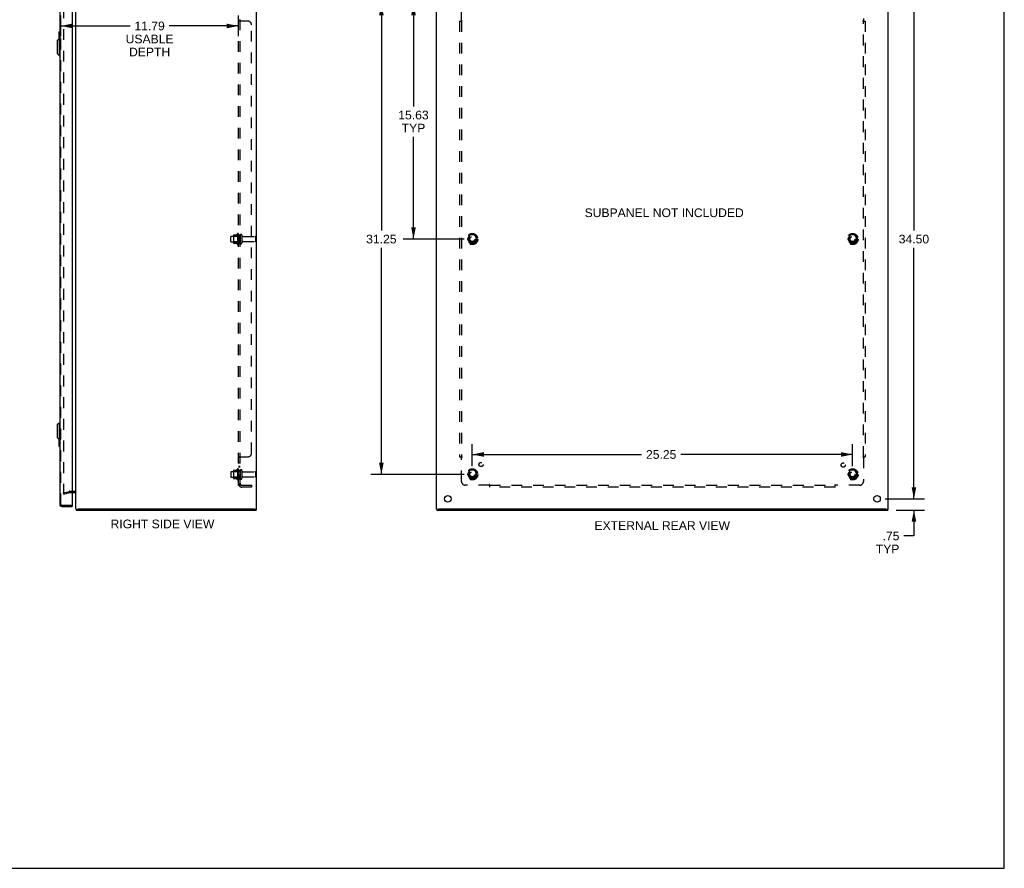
# Model space of a CAD drawing. Header units: inches. Extents: x 0 to 131, y 0 to 85.
# Tile 4 of 5: x 65 to 131, y 0 to 56. Entities that reach past the tile are written whole.
import ezdxf

# ---------------------------------------------------------------- set-up
doc = ezdxf.new("R2010")
doc.units = ezdxf.units.IN
doc.header["$LTSCALE"] = 7.192308
doc.header["$MEASUREMENT"] = 0
doc.linetypes.add('HIDDEN', pattern=[0.2, 0.1, -0.1])
doc.layers.get('0').update_dxf_attribs({"linetype": 'CONTINUOUS'})
for name, color, linetype in [('DEFAULT_2', 8, 'HIDDEN'), ('DIMENSIONS', 7, 'CONTINUOUS'), ('DOOR_ASSEMBLY', 7, 'CONTINUOUS'), ('SUBPANEL', 7, 'CONTINUOUS')]:
    doc.layers.add(name, color=color, linetype=linetype)
doc.styles.get("Standard").update_dxf_attribs({"font": 'arial.ttf'})
doc.dimstyles.new('DIMSTYLE_1', dxfattribs={"dimtxt": 0.576923, "dimasz": 0.769231, "dimexe": 0.09, "dimexo": 0.07, "dimgap": 0.0375, "dimtad": 0, "dimtih": 1, "dimtoh": 1, "dimzin": 4, "dimdsep": 46, "dimtxsty": 'Standard', "dimblk": '_FILLED', "dimblk1": '_FILLED', "dimblk2": '_FILLED', "dimcen": 0.09, "dimadec": 3, "dimazin": 1, "dimtfac": 1, "dimtdec": 3, "dimtofl": 0, "dimtmove": 0, "dimatfit": 3, "dimldrblk": '_FILLED', "dimfxl": 0, "dimtolj": 1, "dimtzin": 4, "dimarcsym": 0})

# ---------------------------------------------------------------- blocks, each defined once
blk = doc.blocks.new('_FILLED')
at = {"color": 0, "linetype": 'ByBlock'}
blk.add_solid([(0, 0), (-1, 0.2), (-1, -0.2)], dxfattribs=at)
blk = doc.blocks.new('*D6')
at = {"layer": 'DIMENSIONS', "color": 2, "linetype": 'Continuous'}
for p, q in [((68.115, 55.246), (68.115, 56.626)), ((79.908, 55.246), (79.908, 56.626)), ((68.115, 55.933), (72.715, 55.933)), ((79.908, 55.933), (75.308, 55.933))]:
    blk.add_line(p, q, dxfattribs=at)
at = {"layer": 'DIMENSIONS', "color": 2, "linetype": 'Continuous', "xscale": 0.7692307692, "yscale": 0.7692307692, "zscale": 0.7692307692, "rotation": 180}
blk.add_blockref('_FILLED', (68.115, 55.933), dxfattribs=at)
at = {"layer": 'DIMENSIONS', "color": 2, "linetype": 'Continuous', "xscale": 0.7692307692, "yscale": 0.7692307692, "zscale": 0.7692307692}
blk.add_blockref('_FILLED', (79.908, 55.933), dxfattribs=at)
at = {"layer": 'DIMENSIONS', "color": 2, "linetype": 'Continuous', "insert": (74.012, 56.222), "char_height": 0.5769, "width": 3.17415, "attachment_point": 2, "line_spacing_factor": 0.9}
blk.add_mtext('11.79\\PUSABLE\\PDEPTH', dxfattribs=at)
blk = doc.blocks.new('*D7')
at = {"layer": 'DIMENSIONS', "color": 2, "linetype": 'Continuous'}
for p, q in [((122.854, 59.033), (125.46, 59.033)), ((124.768, 59.033), (124.768, 42.36)), ((124.768, 24.533), (124.768, 41.206)), ((122.854, 24.533), (125.46, 24.533))]:
    blk.add_line(p, q, dxfattribs=at)
at = {"layer": 'DIMENSIONS', "color": 2, "linetype": 'Continuous', "xscale": 0.7692307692, "yscale": 0.7692307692, "zscale": 0.7692307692}
for p, rotation in [((124.768, 59.033), 90), ((124.768, 24.533), 270)]:
    blk.add_blockref('_FILLED', p, dxfattribs=dict(at, rotation=rotation))
at = {"layer": 'DIMENSIONS', "color": 2, "linetype": 'Continuous', "insert": (124.768, 42.071), "char_height": 0.5769, "width": 2.01601, "attachment_point": 2, "line_spacing_factor": 0.9}
blk.add_mtext('34.50', dxfattribs=at)
blk = doc.blocks.new('*D10')
at = {"layer": 'DIMENSIONS', "color": 2, "linetype": 'Continuous'}
for p, q in [((124.768, 24.533), (124.768, 26.071)), ((122.854, 24.533), (125.46, 24.533)), ((123.589, 23.783), (125.46, 23.783)), ((124.768, 23.783), (124.768, 22.068)), ((124.768, 22.068), (124.095, 22.068))]:
    blk.add_line(p, q, dxfattribs=at)
at = {"layer": 'DIMENSIONS', "color": 2, "linetype": 'Continuous', "xscale": 0.7692307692, "yscale": 0.7692307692, "zscale": 0.7692307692}
for p, rotation in [((124.768, 24.533), 270), ((124.768, 23.783), 90)]:
    blk.add_blockref('_FILLED', p, dxfattribs=dict(at, rotation=rotation))
at = {"layer": 'DIMENSIONS', "color": 2, "linetype": 'Continuous', "insert": (123.806, 22.356), "char_height": 0.5769, "width": 1.56348, "attachment_point": 3, "line_spacing_factor": 0.9}
blk.add_mtext('.75\\PTYP', dxfattribs=at)
blk = doc.blocks.new('*D12')
at = {"layer": 'DIMENSIONS', "color": 2, "linetype": 'Continuous'}
for p, q in [((94.902, 57.408), (90.843, 57.408)), ((91.535, 57.408), (91.535, 50.595)), ((91.535, 41.783), (91.535, 48.575)), ((94.902, 41.783), (90.843, 41.783))]:
    blk.add_line(p, q, dxfattribs=at)
at = {"layer": 'DIMENSIONS', "color": 2, "linetype": 'Continuous', "xscale": 0.7692307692, "yscale": 0.7692307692, "zscale": 0.7692307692}
for p, rotation in [((91.535, 57.408), 90), ((91.535, 41.783), 270)]:
    blk.add_blockref('_FILLED', p, dxfattribs=dict(at, rotation=rotation))
at = {"layer": 'DIMENSIONS', "color": 2, "linetype": 'Continuous', "insert": (91.535, 50.306), "char_height": 0.5769, "width": 2.01601, "attachment_point": 2, "line_spacing_factor": 0.9}
blk.add_mtext('15.63\\PTYP', dxfattribs=at)
blk = doc.blocks.new('*D13')
at = {"layer": 'DIMENSIONS', "color": 2, "linetype": 'Continuous'}
for p, q in [((94.902, 57.408), (88.708, 57.408)), ((89.401, 57.408), (89.401, 42.36)), ((89.401, 26.158), (89.401, 41.206)), ((94.902, 26.158), (88.708, 26.158))]:
    blk.add_line(p, q, dxfattribs=at)
at = {"layer": 'DIMENSIONS', "color": 2, "linetype": 'Continuous', "xscale": 0.7692307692, "yscale": 0.7692307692, "zscale": 0.7692307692}
for p, rotation in [((89.401, 57.408), 90), ((89.401, 26.158), 270)]:
    blk.add_blockref('_FILLED', p, dxfattribs=dict(at, rotation=rotation))
at = {"layer": 'DIMENSIONS', "color": 2, "linetype": 'Continuous', "insert": (89.401, 42.071), "char_height": 0.5769, "width": 2.01601, "attachment_point": 2, "line_spacing_factor": 0.9}
blk.add_mtext('31.25', dxfattribs=at)
blk = doc.blocks.new('*D14')
at = {"layer": 'DIMENSIONS', "color": 2, "linetype": 'Continuous'}
for p, q in [((95.441, 26.696), (95.441, 28.171)), ((120.691, 26.696), (120.691, 28.171)), ((95.441, 27.479), (106.686, 27.479)), ((120.691, 27.479), (109.279, 27.479))]:
    blk.add_line(p, q, dxfattribs=at)
at = {"layer": 'DIMENSIONS', "color": 2, "linetype": 'Continuous', "xscale": 0.7692307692, "yscale": 0.7692307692, "zscale": 0.7692307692, "rotation": 180}
blk.add_blockref('_FILLED', (95.441, 27.479), dxfattribs=at)
at = {"layer": 'DIMENSIONS', "color": 2, "linetype": 'Continuous', "xscale": 0.7692307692, "yscale": 0.7692307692, "zscale": 0.7692307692}
blk.add_blockref('_FILLED', (120.691, 27.479), dxfattribs=at)
at = {"layer": 'DIMENSIONS', "color": 2, "linetype": 'Continuous', "insert": (107.983, 27.767), "char_height": 0.5769, "width": 2.01601, "attachment_point": 2, "line_spacing_factor": 0.9}
blk.add_mtext('25.25', dxfattribs=at)

msp = doc.modelspace()

# ---------------------------------------------------------------- linework, layer by layer
at = {"color": 7, "linetype": 'Continuous'}
for p, q in [((130.769, 0), (130.769, 84.615)), ((69.108, 23.858), (69.253, 23.858)), ((69.128, 23.858), (69.128, 23.783)), ((80.953, 23.858), (81.108, 23.858)), ((81.078, 23.858), (81.078, 23.783)), ((93.066, 23.858), (93.216, 23.858)), ((93.091, 23.858), (93.091, 23.783)), ((122.916, 23.858), (123.066, 23.858)), ((123.041, 23.858), (123.041, 23.783)), ((0, 0), (130.769, 0))]:
    msp.add_line(p, q, dxfattribs=at)
at = {"color": 3, "linetype": 'Continuous'}
for p, q in [((69.108, 23.858), (69.108, 59.708)), ((81.108, 23.858), (81.108, 59.708)), ((93.066, 23.858), (93.066, 59.708)), ((123.066, 23.858), (123.066, 59.708)), ((68.865, 24.958), (69.038, 24.958)), ((69.128, 23.783), (81.078, 23.783)), ((80.953, 23.858), (69.263, 23.858)), ((93.091, 23.783), (123.041, 23.783)), ((122.911, 23.858), (93.221, 23.858))]:
    msp.add_line(p, q, dxfattribs=at)
for centre in [(93.816, 24.533), (122.316, 24.533)]:
    msp.add_circle(centre, 0.219, dxfattribs=at)
msp.add_arc((69.038, 24.888), 0.07, 0, 90, dxfattribs=at)
at = {"layer": 'DEFAULT_2', "color": 8, "linetype": 'HIDDEN'}
for p, q in [((68.296, 58.607), (68.296, 24.958)), ((79.408, 41.625), (79.408, 41.94)), ((79.438, 41.97), (80.033, 41.97)), ((79.572, 42.038), (79.572, 41.527)), ((79.592, 41.966), (79.572, 41.986)), ((79.583, 42.06), (79.811, 42.06)), ((79.888, 41.966), (79.592, 41.966)), ((79.592, 41.966), (79.592, 41.599)), ((79.838, 42.138), (79.838, 41.427)), ((79.888, 41.966), (79.908, 41.986)), ((79.888, 41.966), (79.888, 41.599)), ((79.908, 42.117), (79.908, 41.448)), ((80.033, 42.04), (80.033, 41.525)), ((80.143, 42.04), (80.143, 41.525)), ((80.206, 41.948), (81.003, 41.948)), ((81.033, 41.918), (81.033, 41.648)), ((95.278, 42.055), (95.123, 41.788)), ((95.595, 42.06), (95.286, 42.06)), ((95.758, 41.788), (95.604, 42.055)), ((120.528, 42.055), (120.373, 41.788)), ((120.845, 42.06), (120.536, 42.06)), ((121.008, 41.788), (120.854, 42.055)), ((79.438, 41.595), (80.033, 41.595)), ((79.592, 41.599), (79.572, 41.579)), ((79.583, 41.505), (79.811, 41.505)), ((79.888, 41.599), (79.592, 41.599)), ((79.888, 41.599), (79.908, 41.579)), ((80.206, 41.618), (81.003, 41.618)), ((95.123, 41.778), (95.278, 41.51)), ((95.595, 41.505), (95.286, 41.505)), ((95.604, 41.51), (95.758, 41.778)), ((120.373, 41.778), (120.528, 41.51)), ((120.845, 41.505), (120.536, 41.505)), ((120.854, 41.51), (121.008, 41.778)), ((79.408, 26.315), (79.408, 26)), ((79.438, 26.345), (80.033, 26.345)), ((79.572, 26.413), (79.572, 25.902)), ((79.592, 26.341), (79.572, 26.361)), ((79.583, 26.435), (79.811, 26.435)), ((79.888, 26.341), (79.592, 26.341)), ((79.592, 26.341), (79.592, 25.974)), ((79.838, 26.513), (79.838, 25.802)), ((79.888, 26.341), (79.908, 26.361)), ((79.888, 26.341), (79.888, 25.974)), ((79.908, 26.492), (79.908, 25.823)), ((80.033, 26.415), (80.033, 25.9)), ((80.143, 26.415), (80.143, 25.9)), ((80.206, 26.323), (81.003, 26.323)), ((81.033, 26.293), (81.033, 26.023)), ((95.278, 26.43), (95.123, 26.163)), ((95.595, 26.435), (95.286, 26.435)), ((95.758, 26.163), (95.604, 26.43)), ((120.528, 26.43), (120.373, 26.163)), ((120.845, 26.435), (120.536, 26.435)), ((121.008, 26.163), (120.854, 26.43)), ((79.438, 25.97), (80.033, 25.97)), ((79.592, 25.974), (79.572, 25.954)), ((79.583, 25.88), (79.811, 25.88)), ((79.888, 25.974), (79.592, 25.974)), ((79.888, 25.974), (79.908, 25.954)), ((80.206, 25.993), (81.003, 25.993)), ((95.123, 26.153), (95.278, 25.885)), ((95.595, 25.88), (95.286, 25.88)), ((95.604, 25.885), (95.758, 26.153)), ((120.373, 26.153), (120.528, 25.885)), ((120.845, 25.88), (120.536, 25.88)), ((120.854, 25.885), (121.008, 26.153)), ((68.296, 24.926), (68.68, 25.029)), ((68.315, 24.853), (68.296, 24.926)), ((68.315, 24.853), (68.7, 24.956)), ((68.71, 25.033), (69.038, 25.033)), ((68.71, 24.958), (68.865, 24.958))]:
    msp.add_line(p, q, dxfattribs=at)
for points in [[(68.296, 24.958), (68.296, 24.956), (68.296, 24.954), (68.297, 24.952), (68.297, 24.95), (68.298, 24.949)], [(68.315, 24.938), (68.314, 24.938), (68.312, 24.938), (68.31, 24.939), (68.308, 24.939), (68.307, 24.94), (68.305, 24.941), (68.303, 24.942), (68.302, 24.944), (68.301, 24.945), (68.299, 24.947), (68.298, 24.949)], [(68.32, 24.939), (68.318, 24.938), (68.316, 24.938), (68.315, 24.938)]]:
    msp.add_lwpolyline(points, dxfattribs=at)
for centre, radius in [((95.441, 41.783), 0.372), ((95.441, 41.783), 0.356), ((95.441, 41.783), 0.312), ((95.441, 41.783), 0.204), ((95.441, 41.783), 0.188), ((95.441, 41.783), 0.183), ((95.441, 41.783), 0.165), ((120.691, 41.783), 0.372), ((120.691, 41.783), 0.356), ((120.691, 41.783), 0.312), ((120.691, 41.783), 0.204), ((120.691, 41.783), 0.188), ((120.691, 41.783), 0.183), ((120.691, 41.783), 0.165), ((95.441, 26.158), 0.372), ((95.441, 26.158), 0.356), ((95.441, 26.158), 0.312), ((95.441, 26.158), 0.204), ((95.441, 26.158), 0.188), ((95.441, 26.158), 0.183), ((95.441, 26.158), 0.165), ((120.691, 26.158), 0.372), ((120.691, 26.158), 0.356), ((120.691, 26.158), 0.312), ((120.691, 26.158), 0.204), ((120.691, 26.158), 0.188), ((120.691, 26.158), 0.183), ((120.691, 26.158), 0.165)]:
    msp.add_circle(centre, radius, dxfattribs=at)
for centre, radius, start, end in [((79.438, 41.94), 0.03, 90, 180), ((79.714, 42.038), 0.141, 174.79195, 180), ((79.583, 42.05), 0.01, 90, 174.80617), ((79.792, 42.07), 0.01, 270, 336.03207), ((80.439, 41.783), 0.698, 149.33687, 156.03207), ((79.87, 42.117), 0.0384, 0, 145.55034), ((80.088, 42.04), 0.055, 0, 180), ((80.206, 42.01), 0.0625, 180, 270), ((81.003, 41.918), 0.03, 0, 90), ((95.286, 42.05), 0.01, 90.01235, 149.98915), ((95.595, 42.05), 0.01, 30.01204, 89.98872), ((120.536, 42.05), 0.01, 90.01235, 149.98915), ((120.845, 42.05), 0.01, 30.01204, 89.98872), ((79.438, 41.625), 0.03, 180, 270), ((79.714, 41.527), 0.141, 180, 185.20805), ((79.583, 41.515), 0.01, 185.19383, 270), ((79.792, 41.495), 0.01, 23.96793, 90), ((80.439, 41.783), 0.698, 203.96793, 210.66313), ((79.87, 41.448), 0.0384, 214.44966, 360), ((80.088, 41.525), 0.055, 180, 360), ((80.206, 41.555), 0.0625, 90, 180), ((81.003, 41.648), 0.03, 270, 360), ((95.132, 41.783), 0.01, 150.01268, 209.98829), ((95.286, 41.515), 0.01, 210.01204, 269.98872), ((95.595, 41.515), 0.01, 270.01235, 329.98915), ((95.75, 41.783), 0.01, 330.01268, 29.98829), ((120.382, 41.783), 0.01, 150.01268, 209.98829), ((120.536, 41.515), 0.01, 210.01204, 269.98872), ((120.845, 41.515), 0.01, 270.01235, 329.98915), ((121, 41.783), 0.01, 330.01268, 29.98829), ((79.438, 26.315), 0.03, 90, 180), ((79.714, 26.413), 0.141, 174.79195, 180), ((79.583, 26.425), 0.01, 90, 174.80617), ((79.792, 26.445), 0.01, 270, 336.03207), ((80.439, 26.158), 0.698, 149.33687, 156.03207), ((79.87, 26.492), 0.0384, 0, 145.55034), ((80.088, 26.415), 0.055, 0, 180), ((80.206, 26.385), 0.0625, 180, 270), ((81.003, 26.293), 0.03, 0, 90), ((95.132, 26.158), 0.01, 150.01268, 209.98829), ((95.286, 26.425), 0.01, 90.01235, 149.98915), ((95.595, 26.425), 0.01, 30.01204, 89.98872), ((95.75, 26.158), 0.01, 330.01268, 29.98829), ((120.382, 26.158), 0.01, 150.01268, 209.98829), ((120.536, 26.425), 0.01, 90.01235, 149.98915), ((120.845, 26.425), 0.01, 30.01204, 89.98872), ((121, 26.158), 0.01, 330.01268, 29.98829), ((79.438, 26), 0.03, 180, 270), ((79.714, 25.902), 0.141, 180, 185.20805), ((79.583, 25.89), 0.01, 185.19383, 270), ((79.792, 25.87), 0.01, 23.96793, 90), ((80.439, 26.158), 0.698, 203.96793, 210.66313), ((79.87, 25.823), 0.0384, 214.44966, 360), ((80.088, 25.9), 0.055, 180, 360), ((80.206, 25.93), 0.0625, 90, 180), ((81.003, 26.023), 0.03, 270, 360), ((95.286, 25.89), 0.01, 210.01204, 269.98872), ((95.595, 25.89), 0.01, 270.01235, 329.98915), ((120.536, 25.89), 0.01, 210.01204, 269.98872), ((120.845, 25.89), 0.01, 270.01235, 329.98915), ((68.71, 24.918), 0.115, 90, 105), ((68.71, 24.918), 0.04, 90, 105), ((69.038, 24.888), 0.145, 42.98581, 90)]:
    msp.add_arc(centre, radius, start, end, dxfattribs=at)
at = {"layer": 'DOOR_ASSEMBLY', "color": 3, "linetype": 'Continuous'}
for p, q in [((68.04, 59.398), (68.04, 24.168)), ((68.865, 59.443), (68.865, 24.123)), ((68.175, 24.033), (68.865, 24.033))]:
    msp.add_line(p, q, dxfattribs=at)
at = {"layer": 'DOOR_ASSEMBLY', "color": 8, "linetype": 'HIDDEN'}
for p, q in [((68.115, 24.168), (68.115, 59.398)), ((68.175, 24.108), (68.85, 24.108))]:
    msp.add_line(p, q, dxfattribs=at)
at = {"layer": 'DOOR_ASSEMBLY', "color": 7, "linetype": 'Continuous'}
for p, q in [((67.883, 54.965), (68.001, 55.083)), ((67.883, 54.965), (67.883, 54.099)), ((67.98, 55.518), (67.98, 55.063)), ((67.995, 55.533), (68.04, 55.533)), ((68.001, 55.083), (68.001, 53.981)), ((68.001, 55.083), (68.04, 55.083)), ((68.027, 55.433), (68.027, 55.083)), ((67.883, 54.099), (68.001, 53.981)), ((68.001, 53.981), (68.04, 53.981)), ((67.883, 29.465), (68.001, 29.583)), ((67.883, 29.465), (67.883, 28.599)), ((68.001, 29.583), (68.04, 29.583)), ((68.001, 29.583), (68.001, 28.481)), ((67.883, 28.599), (68.001, 28.481)), ((67.98, 28.502), (67.98, 28.048)), ((68.001, 28.481), (68.04, 28.481)), ((68.027, 28.481), (68.027, 28.133)), ((67.995, 28.033), (68.04, 28.033)), ((68.85, 24.108), (68.865, 24.108)), ((68.865, 24.108), (68.865, 24.033))]:
    msp.add_line(p, q, dxfattribs=at)
for points in [[(68.025, 55.469), (68.026, 55.463), (68.026, 55.457), (68.027, 55.451), (68.027, 55.445), (68.027, 55.439), (68.027, 55.433)], [(68.027, 28.133), (68.027, 28.126), (68.027, 28.12), (68.027, 28.114), (68.026, 28.108), (68.026, 28.102), (68.025, 28.096)]]:
    msp.add_lwpolyline(points, dxfattribs=at)
for centre, start, end in [((67.995, 55.518), 90, 180), ((68.025, 55.518), 0, 90), ((67.995, 28.048), 180, 270), ((68.025, 28.048), 270, 360)]:
    msp.add_arc(centre, 0.015, start, end, dxfattribs=at)
at = {"layer": 'DOOR_ASSEMBLY', "color": 3, "linetype": 'Continuous'}
for centre, radius, start, end in [((68.175, 24.168), 0.135, 180, 270), ((68.85, 24.123), 0.015, 270, 360)]:
    msp.add_arc(centre, radius, start, end, dxfattribs=at)
at = {"layer": 'DOOR_ASSEMBLY', "color": 8, "linetype": 'HIDDEN'}
msp.add_arc((68.175, 24.168), 0.06, 180, 270, dxfattribs=at)
at = {"layer": 'SUBPANEL', "color": 8, "linetype": 'HIDDEN'}
for p, q in [((79.908, 25.439), (79.908, 58.126)), ((80.033, 25.439), (80.033, 58.126)), ((94.722, 56.287), (94.722, 57.876)), ((121.409, 57.876), (121.409, 56.287)), ((80.033, 56.287), (79.908, 56.287)), ((79.911, 56.28), (79.91, 56.281)), ((79.914, 56.276), (79.912, 56.278)), ((80.533, 56.251), (79.962, 56.251)), ((80.033, 56.286), (80.033, 56.287)), ((80.054, 56.266), (80.053, 56.267)), ((80.058, 56.261), (80.057, 56.262)), ((80.059, 56.258), (80.059, 56.26)), ((80.059, 56.256), (80.059, 56.257)), ((94.597, 56.251), (94.597, 27.314)), ((94.597, 56.251), (94.763, 56.251)), ((94.722, 56.251), (94.722, 27.314)), ((121.369, 56.251), (121.534, 56.251)), ((121.409, 27.314), (121.409, 56.251)), ((121.424, 56.273), (121.42, 56.276)), ((121.428, 56.268), (121.424, 56.273)), ((121.534, 56.251), (121.534, 27.314)), ((80.783, 27.564), (80.783, 56.001)), ((80.033, 42.033), (79.908, 42.033)), ((80.033, 41.533), (79.908, 41.533)), ((79.908, 27.28), (79.908, 27.279)), ((80.033, 27.279), (79.908, 27.279)), ((80.033, 26.953), (79.908, 26.953)), ((80.033, 26.917), (79.908, 26.917)), ((79.91, 27.284), (79.909, 27.282)), ((79.917, 27.291), (79.914, 27.289)), ((79.941, 27.303), (79.934, 27.3)), ((79.962, 27.314), (80.533, 27.314)), ((80.059, 27.306), (80.058, 27.304)), ((94.597, 27.314), (94.763, 27.314)), ((94.703, 27.297), (94.708, 27.292)), ((94.708, 27.292), (94.711, 27.289)), ((94.722, 25.689), (94.722, 27.279)), ((121.369, 27.314), (121.534, 27.314)), ((121.409, 27.279), (121.409, 25.689)), ((80.033, 26.672), (79.908, 26.672)), ((80.033, 26.636), (79.908, 26.636)), ((80.033, 26.408), (79.908, 26.408)), ((80.033, 25.908), (79.908, 25.908)), ((80.033, 25.439), (79.908, 25.439)), ((79.962, 25.4), (80.059, 25.48)), ((79.977, 25.439), (79.977, 25.439)), ((79.997, 25.444), (79.995, 25.444)), ((79.999, 25.445), (79.997, 25.444)), ((80, 25.445), (79.999, 25.445)), ((80.002, 25.446), (80, 25.445)), ((80.004, 25.446), (80.002, 25.446)), ((80.051, 25.466), (80.047, 25.461)), ((80.145, 25.439), (80.783, 25.439)), ((80.783, 25.314), (80.145, 25.314)), ((80.783, 25.439), (80.783, 25.314)), ((96.562, 25.439), (94.972, 25.439)), ((96.597, 25.314), (96.597, 25.48)), ((96.597, 25.439), (119.534, 25.439)), ((119.534, 25.314), (96.597, 25.314)), ((119.534, 25.314), (119.534, 25.48)), ((119.552, 25.42), (119.556, 25.425)), ((119.556, 25.425), (119.559, 25.428)), ((121.159, 25.439), (119.57, 25.439))]:
    msp.add_line(p, q, dxfattribs=at)
for points in [[(79.909, 56.284), (79.908, 56.286), (79.908, 56.287)], [(79.917, 56.274), (79.914, 56.276), (79.912, 56.278), (79.911, 56.28), (79.91, 56.281), (79.909, 56.283), (79.909, 56.284), (79.908, 56.286), (79.908, 56.287)], [(79.922, 56.271), (79.919, 56.273), (79.917, 56.274)], [(79.928, 56.268), (79.925, 56.27), (79.922, 56.271)], [(79.941, 56.263), (79.934, 56.266), (79.931, 56.267), (79.928, 56.268)], [(79.959, 56.254), (79.956, 56.256), (79.953, 56.257), (79.951, 56.258), (79.947, 56.26), (79.944, 56.261), (79.941, 56.263)], [(79.962, 56.251), (79.961, 56.253), (79.959, 56.254)], [(80.04, 56.277), (80.038, 56.278), (80.037, 56.279), (80.036, 56.281), (80.035, 56.282), (80.034, 56.283), (80.034, 56.284), (80.033, 56.286), (80.033, 56.287)], [(80.047, 56.272), (80.043, 56.274), (80.041, 56.276), (80.04, 56.277), (80.038, 56.278), (80.037, 56.279), (80.036, 56.281)], [(80.051, 56.269), (80.05, 56.27), (80.048, 56.271), (80.047, 56.272)], [(80.059, 56.251), (80.059, 56.253), (80.059, 56.254), (80.059, 56.256), (80.059, 56.257), (80.059, 56.258), (80.059, 56.26), (80.058, 56.261), (80.057, 56.262), (80.056, 56.264), (80.055, 56.265), (80.054, 56.266), (80.053, 56.267), (80.051, 56.269)], [(80.059, 56.251), (80.059, 56.253), (80.059, 56.254)], [(94.683, 56.251), (94.685, 56.253), (94.687, 56.254), (94.689, 56.256), (94.691, 56.257), (94.693, 56.258), (94.694, 56.26), (94.696, 56.261), (94.698, 56.263), (94.699, 56.264), (94.7, 56.266), (94.702, 56.267), (94.703, 56.268), (94.709, 56.274)], [(94.709, 56.274), (94.711, 56.276), (94.713, 56.278), (94.714, 56.28), (94.716, 56.281), (94.718, 56.283), (94.719, 56.284), (94.721, 56.286), (94.722, 56.287)], [(94.74, 56.274), (94.736, 56.277), (94.734, 56.278), (94.732, 56.279), (94.73, 56.281), (94.728, 56.282), (94.726, 56.283), (94.725, 56.284), (94.723, 56.286), (94.722, 56.287)], [(94.763, 56.251), (94.762, 56.253), (94.762, 56.254), (94.761, 56.256), (94.76, 56.257), (94.759, 56.258), (94.759, 56.26), (94.758, 56.261), (94.756, 56.262), (94.755, 56.264), (94.754, 56.265), (94.752, 56.266), (94.751, 56.267), (94.749, 56.269), (94.748, 56.27), (94.746, 56.271), (94.744, 56.272), (94.742, 56.273), (94.74, 56.274)], [(121.369, 56.251), (121.369, 56.253), (121.37, 56.254), (121.37, 56.256), (121.371, 56.257), (121.372, 56.258), (121.373, 56.26), (121.374, 56.261), (121.375, 56.262), (121.376, 56.264), (121.378, 56.265), (121.379, 56.266), (121.381, 56.267), (121.382, 56.269), (121.384, 56.27), (121.386, 56.271), (121.387, 56.272), (121.389, 56.273), (121.391, 56.274), (121.395, 56.277)], [(121.395, 56.277), (121.397, 56.278), (121.399, 56.279), (121.401, 56.281), (121.403, 56.282), (121.405, 56.283), (121.407, 56.284), (121.408, 56.286), (121.409, 56.287)], [(121.42, 56.276), (121.419, 56.278), (121.417, 56.28), (121.415, 56.281), (121.414, 56.283), (121.412, 56.284), (121.411, 56.286), (121.409, 56.287)], [(121.448, 56.251), (121.446, 56.253), (121.444, 56.254), (121.442, 56.256), (121.441, 56.257), (121.439, 56.258), (121.437, 56.26), (121.436, 56.261), (121.434, 56.263), (121.432, 56.264), (121.431, 56.266), (121.43, 56.267), (121.428, 56.268)], [(79.934, 27.3), (79.931, 27.298), (79.928, 27.297), (79.925, 27.295), (79.922, 27.294), (79.919, 27.292), (79.917, 27.291), (79.914, 27.289), (79.912, 27.287), (79.911, 27.286), (79.91, 27.284), (79.909, 27.282), (79.909, 27.281), (79.908, 27.28), (79.908, 27.279)], [(79.947, 27.305), (79.944, 27.304), (79.941, 27.303)], [(79.962, 27.314), (79.961, 27.312), (79.959, 27.311), (79.956, 27.31), (79.953, 27.308), (79.951, 27.307), (79.947, 27.305)], [(79.962, 27.314), (79.961, 27.312), (79.959, 27.311), (79.956, 27.31)], [(80.043, 27.291), (80.041, 27.29), (80.04, 27.288), (80.038, 27.287), (80.037, 27.286), (80.036, 27.285), (80.035, 27.283), (80.034, 27.282), (80.034, 27.281), (80.033, 27.28), (80.033, 27.279)], [(80.034, 27.281), (80.033, 27.28), (80.033, 27.279)], [(80.036, 27.285), (80.035, 27.283), (80.034, 27.282)], [(80.041, 27.29), (80.04, 27.288), (80.038, 27.287), (80.037, 27.286)], [(80.059, 27.314), (80.059, 27.312), (80.059, 27.311), (80.059, 27.31), (80.059, 27.308), (80.059, 27.307), (80.059, 27.306), (80.058, 27.304), (80.057, 27.303), (80.056, 27.302), (80.055, 27.3), (80.054, 27.299), (80.053, 27.298), (80.051, 27.297), (80.05, 27.296), (80.048, 27.294), (80.047, 27.293), (80.043, 27.291)], [(80.053, 27.298), (80.051, 27.297), (80.05, 27.296)], [(80.057, 27.303), (80.056, 27.302), (80.055, 27.3), (80.054, 27.299)], [(80.059, 27.314), (80.059, 27.312), (80.059, 27.311), (80.059, 27.31), (80.059, 27.308), (80.059, 27.307)], [(94.683, 27.314), (94.685, 27.312), (94.687, 27.311), (94.689, 27.31), (94.691, 27.308), (94.693, 27.307), (94.694, 27.305), (94.696, 27.304), (94.698, 27.303), (94.699, 27.301), (94.7, 27.3), (94.702, 27.298), (94.703, 27.297)], [(94.711, 27.289), (94.713, 27.287), (94.714, 27.286), (94.716, 27.284), (94.718, 27.282), (94.719, 27.281), (94.721, 27.28), (94.722, 27.279)], [(94.736, 27.288), (94.734, 27.287), (94.732, 27.286), (94.73, 27.285), (94.728, 27.283), (94.726, 27.282), (94.725, 27.281), (94.723, 27.28), (94.722, 27.279)], [(94.763, 27.314), (94.762, 27.312), (94.762, 27.311), (94.761, 27.31), (94.76, 27.308), (94.759, 27.307), (94.759, 27.306), (94.758, 27.304), (94.756, 27.303), (94.755, 27.302), (94.754, 27.3), (94.752, 27.299), (94.751, 27.298), (94.749, 27.297), (94.748, 27.296), (94.746, 27.294), (94.744, 27.293), (94.742, 27.292), (94.74, 27.291), (94.736, 27.288)], [(121.369, 27.314), (121.369, 27.312), (121.37, 27.311), (121.37, 27.31), (121.371, 27.308), (121.372, 27.307), (121.373, 27.306), (121.374, 27.304), (121.375, 27.303), (121.376, 27.302), (121.378, 27.3), (121.379, 27.299), (121.381, 27.298), (121.382, 27.297), (121.384, 27.296), (121.386, 27.294), (121.387, 27.293), (121.389, 27.292), (121.391, 27.291)], [(121.391, 27.291), (121.395, 27.288), (121.397, 27.287), (121.399, 27.286), (121.401, 27.285), (121.403, 27.283), (121.405, 27.282), (121.407, 27.281), (121.408, 27.28), (121.409, 27.279)], [(121.428, 27.297), (121.422, 27.291), (121.42, 27.289), (121.419, 27.287), (121.417, 27.286), (121.415, 27.284), (121.414, 27.282), (121.412, 27.281), (121.411, 27.28), (121.409, 27.279)], [(121.448, 27.314), (121.446, 27.312), (121.444, 27.311), (121.442, 27.31), (121.441, 27.308), (121.439, 27.307), (121.437, 27.305), (121.436, 27.304), (121.434, 27.303), (121.432, 27.301), (121.431, 27.3), (121.43, 27.298), (121.428, 27.297)], [(79.937, 25.416), (79.931, 25.419), (79.928, 25.42), (79.925, 25.422), (79.922, 25.423), (79.919, 25.425), (79.917, 25.426), (79.914, 25.428), (79.912, 25.43), (79.911, 25.431), (79.91, 25.433), (79.909, 25.435), (79.909, 25.436), (79.908, 25.438), (79.908, 25.439)], [(79.962, 25.4), (79.961, 25.402), (79.959, 25.404), (79.956, 25.406), (79.953, 25.408), (79.951, 25.41), (79.947, 25.411), (79.944, 25.413), (79.941, 25.414), (79.937, 25.416)], [(79.995, 25.444), (79.994, 25.443), (79.993, 25.443), (79.992, 25.443), (79.992, 25.443), (79.991, 25.442), (79.99, 25.442), (79.989, 25.442), (79.989, 25.442), (79.988, 25.442), (79.987, 25.441), (79.986, 25.441), (79.986, 25.441), (79.985, 25.441), (79.984, 25.441), (79.983, 25.44), (79.983, 25.44), (79.982, 25.44), (79.981, 25.44), (79.981, 25.44), (79.98, 25.44), (79.979, 25.44), (79.979, 25.44), (79.978, 25.439), (79.977, 25.439), (79.977, 25.439), (79.976, 25.439), (79.976, 25.439), (79.975, 25.439), (79.975, 25.439), (79.974, 25.439), (79.974, 25.439)], [(79.974, 25.439), (79.974, 25.439), (79.974, 25.439), (79.974, 25.439), (79.974, 25.439), (79.974, 25.439), (79.974, 25.439), (79.974, 25.439), (79.975, 25.439), (79.975, 25.439), (79.976, 25.439), (79.976, 25.439), (79.977, 25.439)], [(80.037, 25.462), (80.037, 25.462), (80.037, 25.462), (80.037, 25.462), (80.037, 25.462), (80.037, 25.462), (80.037, 25.461), (80.036, 25.461), (80.036, 25.461), (80.035, 25.461), (80.035, 25.46), (80.034, 25.46), (80.034, 25.46), (80.033, 25.459), (80.033, 25.459), (80.032, 25.459), (80.032, 25.459), (80.031, 25.458), (80.03, 25.458), (80.03, 25.458), (80.029, 25.457), (80.029, 25.457), (80.028, 25.456), (80.027, 25.456), (80.026, 25.456), (80.026, 25.455), (80.025, 25.455), (80.024, 25.455), (80.024, 25.454), (80.023, 25.454), (80.022, 25.454), (80.021, 25.453), (80.02, 25.453), (80.02, 25.453), (80.019, 25.452), (80.018, 25.452), (80.017, 25.451), (80.016, 25.451), (80.015, 25.451), (80.014, 25.45), (80.014, 25.45), (80.013, 25.45), (80.012, 25.449), (80.011, 25.449), (80.01, 25.449), (80.009, 25.448), (80.008, 25.448), (80.007, 25.448), (80.006, 25.447), (80.005, 25.447), (80.005, 25.447), (80.004, 25.446)], [(80.047, 25.461), (80.045, 25.459), (80.043, 25.457), (80.041, 25.455), (80.04, 25.453), (80.038, 25.451), (80.037, 25.449), (80.036, 25.447), (80.035, 25.445), (80.034, 25.443), (80.034, 25.442), (80.033, 25.44), (80.033, 25.439)], [(80.034, 25.459), (80.034, 25.459), (80.034, 25.46), (80.035, 25.46), (80.035, 25.46), (80.036, 25.461), (80.036, 25.461), (80.036, 25.461), (80.037, 25.461), (80.037, 25.462), (80.037, 25.462), (80.037, 25.462), (80.037, 25.462)], [(80.059, 25.48), (80.059, 25.479), (80.059, 25.479), (80.059, 25.478), (80.059, 25.477), (80.059, 25.476), (80.059, 25.475), (80.058, 25.474), (80.057, 25.473), (80.056, 25.472), (80.055, 25.471), (80.054, 25.469), (80.053, 25.468), (80.051, 25.466)], [(96.574, 25.457), (96.572, 25.453), (96.57, 25.451), (96.569, 25.449), (96.568, 25.447), (96.566, 25.445), (96.565, 25.443), (96.564, 25.442), (96.563, 25.44), (96.562, 25.439)], [(96.58, 25.42), (96.574, 25.426), (96.572, 25.428), (96.57, 25.43), (96.569, 25.431), (96.567, 25.433), (96.566, 25.435), (96.564, 25.436), (96.563, 25.438), (96.562, 25.439)], [(96.597, 25.48), (96.595, 25.479), (96.594, 25.479), (96.593, 25.478), (96.591, 25.477), (96.59, 25.476), (96.589, 25.475), (96.587, 25.474), (96.586, 25.473), (96.585, 25.472), (96.583, 25.471), (96.582, 25.469), (96.581, 25.468), (96.58, 25.466), (96.579, 25.465), (96.577, 25.463), (96.576, 25.461), (96.575, 25.459), (96.574, 25.457)], [(96.597, 25.4), (96.596, 25.402), (96.594, 25.404), (96.593, 25.406), (96.591, 25.408), (96.59, 25.41), (96.588, 25.411), (96.587, 25.413), (96.586, 25.414), (96.584, 25.416), (96.583, 25.417), (96.581, 25.419), (96.58, 25.42)], [(119.534, 25.48), (119.536, 25.479), (119.537, 25.479), (119.539, 25.478), (119.54, 25.477), (119.542, 25.476), (119.543, 25.475), (119.544, 25.474), (119.545, 25.473), (119.547, 25.472), (119.548, 25.471), (119.549, 25.469), (119.55, 25.468), (119.552, 25.466), (119.553, 25.465), (119.554, 25.463), (119.555, 25.461), (119.556, 25.459), (119.558, 25.457), (119.56, 25.453)], [(119.534, 25.4), (119.536, 25.402), (119.537, 25.404), (119.539, 25.406), (119.54, 25.408), (119.542, 25.41), (119.543, 25.411), (119.544, 25.413), (119.546, 25.414), (119.547, 25.416), (119.549, 25.417), (119.55, 25.419), (119.552, 25.42)], [(119.559, 25.428), (119.561, 25.43), (119.563, 25.431), (119.564, 25.433), (119.566, 25.435), (119.567, 25.436), (119.569, 25.438), (119.57, 25.439)], [(119.56, 25.453), (119.561, 25.451), (119.562, 25.449), (119.564, 25.447), (119.565, 25.445), (119.566, 25.443), (119.568, 25.442), (119.569, 25.44), (119.57, 25.439)]]:
    msp.add_lwpolyline(points, dxfattribs=at)
for centre, radius in [((95.441, 41.783), 0.25), ((120.691, 41.783), 0.25), ((96.021, 26.813), 0.141), ((120.072, 26.776), 0.141), ((95.441, 26.158), 0.25), ((120.691, 26.158), 0.25)]:
    msp.add_circle(centre, radius, dxfattribs=at)
for centre, radius, start, end in [((80.533, 56.001), 0.25, 0, 90), ((80.533, 27.564), 0.25, 270, 360), ((80.145, 25.551), 0.237, 180, 270), ((80.145, 25.551), 0.112, 180, 270), ((94.972, 25.689), 0.25, 180, 270), ((121.159, 25.689), 0.25, 270, 360)]:
    msp.add_arc(centre, radius, start, end, dxfattribs=at)

# ---------------------------------------------------------------- texts
at = {"layer": 'DIMENSIONS', "color": 2, "linetype": 'Continuous', "char_height": 0.57692, "attachment_point": 2, "line_spacing_factor": 0.9}
for s, insert, width in [('SUBPANEL NOT INCLUDED', (108.183, 43.818), 10.54976), ('RIGHT SIDE VIEW', (74.865, 23.155), 6.88018), ('EXTERNAL REAR VIEW', (108.056, 23.048), 8.98198)]:
    msp.add_mtext(s, dxfattribs=dict(at, insert=insert, width=width))

# ---------------------------------------------------------------- dimensions: what is measured, and where the dimension line sits
at = {"layer": 'DIMENSIONS', "color": 2, "linetype": 'Continuous'}
for base, p1, p2, angle, picture, middle in [((124.768, 59.033), (122.784, 24.533), (122.784, 59.033), 90, '*D7', (124.767, 41.779)), ((89.401, 26.158), (94.972, 57.408), (94.972, 26.158), 270, '*D13', (89.401, 41.779))]:
    dim = msp.add_linear_dim(base=base, p1=p1, p2=p2, angle=angle, dimstyle='DIMSTYLE_1', dxfattribs=at)
    dim.commit()
    dim.dimension.update_dxf_attribs({"geometry": picture, "text_midpoint": middle, "dimtype": 160})
for base, p1, p2, angle, text, picture, middle in [((91.535125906, 41.78263071), (94.97227481, 57.40763071), (94.97227481, 41.78263071), 270, '<>\\PTYP', '*D12', (91.535125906, 49.585013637)), ((68.115, 55.933), (79.908, 56.696), (68.115, 56.696), 180, '<>\\PUSABLE\\PDEPTH', '*D6', (74.012, 55.068)), ((124.768, 24.533), (123.519, 23.783), (122.784, 24.533), 90, '<>\\PTYP', '*D10', (123.025, 21.635))]:
    dim = msp.add_linear_dim(base=base, p1=p1, p2=p2, angle=angle, text=text, dimstyle='DIMSTYLE_1', dxfattribs=at)
    dim.commit()
    dim.dimension.update_dxf_attribs({"geometry": picture, "text_midpoint": middle, "dimtype": 160})
dim = msp.add_linear_dim(base=(120.691, 27.479), p1=(95.441, 26.626), p2=(120.691, 26.626), dimstyle='DIMSTYLE_1', dxfattribs=at)
dim.commit()
dim.dimension.update_dxf_attribs({"geometry": '*D14', "text_midpoint": (107.977, 27.475), "dimtype": 160})

doc.saveas('drawing.dxf')
